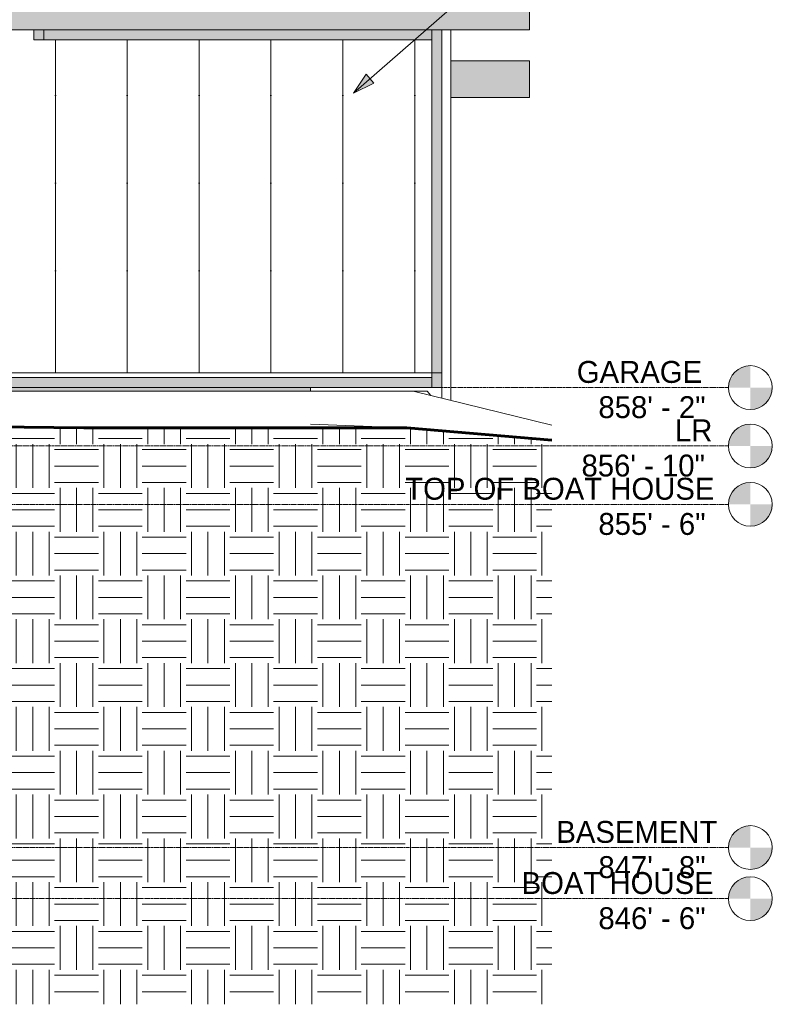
# Model space of a CAD drawing. Header units: inches. Extents: x 8250 to 9854, y -167 to 342.
# Tile 39 of 40: x 9564 to 9770, y -167 to 103. Entities that reach past the tile are written whole.
import ezdxf

# ---------------------------------------------------------------- set-up
doc = ezdxf.new("R2010")
doc.units = ezdxf.units.IN
doc.header["$MEASUREMENT"] = 0
doc.linetypes.add('Grid Line 1_2_', pattern=[0.875, 0.5, -0.125, 0.125, -0.125])
for name, color, linetype, lineweight in [('A-FLOR', 192, 'Continuous', 18), ('A-FLOR-LEVL', 51, 'Continuous', 9), ('A-FLOR-LEVL-1', 51, 'Grid Line 1_2_', 9), ('A-GLAZ-CWMG', 51, 'Continuous', 9), ('A-WALL-PATT-1', 111, 'Continuous', 9), ('C-TOPO', 7, 'Continuous', 9), ('C-TOPO-1', 7, 'Continuous', 60), ('G-ANNO-TEXT', 231, 'Continuous', 9), ('I-WALL', 2, 'Continuous', 18), ('S-FNDN', 32, 'Continuous', 18)]:
    doc.layers.add(name, color=color, linetype=linetype, lineweight=lineweight)
doc.styles.add('Century Gothic', font='ufonts.com_century-gothic.ttf', dxfattribs={"height": 6})
pattern_1 = [(0, (9379.824, -124), (0, 6), [])]

# ---------------------------------------------------------------- blocks, each defined once
blk = doc.blocks.new('Rectangular Mullion - Profile_Polycarbonate_Lower-1354248-BUILDING ELEVATION - SOUTH')
at = {"layer": 'A-GLAZ-CWMG'}
h = blk.add_hatch(color=256, dxfattribs=at)
h.paths.add_polyline_path([(-8432.57, 2), (-8399.32, 2), (-8399.32, 4.75), (-8544.28, 4.75), (-8544.35, 4.69), (-8544.7, 4.24), (-8545.39, 2.21), (-8545.76, 2.26), (-8546.35, 2.74), (-8548.01, 4.75), (-8555.9, 4.75), (-8555.45, 3.01), (-8555.57, 2), (-8433.59, 2)], flags=0)
h.paths.add_polyline_path([(-8617.82, 2), (-8593.68, 2), (-8593.77, 2.9), (-8593.66, 3.5), (-8593.18, 4.75), (-8617.82, 4.75)], flags=0)
h.paths.add_polyline_path([(-8580.68, 2), (-8570.33, 2), (-8570.32, 2.36), (-8570.15, 2.42), (-8569.36, 2.64), (-8568.15, 2.92), (-8568, 2.95), (-8566.67, 4.75), (-8581.1, 4.75), (-8581.31, 3.93), (-8581.17, 3.69), (-8580.53, 3.16), (-8580.42, 2.9), (-8580.48, 2.48), (-8580.68, 2)], flags=0)
h.paths.add_polyline_path([(-8585.21, 2.48), (-8584.77, 3.81), (-8585, 4.75), (-8589.63, 4.75), (-8589.87, 2.84), (-8589.77, 2.69), (-8586.33, 2.53)], flags=0)
h.paths.add_polyline_path([(-8561.34, 3.32), (-8561.11, 4.75), (-8561.35, 4.73), (-8561.34, 3.62)], flags=0)
for p, q in [((-8617.82, 2), (-8617.82, 4.75)), ((-8593.18, 4.75), (-8617.82, 4.75)), ((-8585, 4.75), (-8589.63, 4.75)), ((-8566.67, 4.75), (-8581.1, 4.75)), ((-8561.11, 4.75), (-8561.35, 4.75)), ((-8548.01, 4.75), (-8555.9, 4.75)), ((-8399.32, 4.75), (-8544.28, 4.75)), ((-8399.32, 4.75), (-8399.32, 2)), ((-8399.32, 2), (-8432.57, 2))]:
    blk.add_line(p, q, dxfattribs=at)
blk = doc.blocks.new('Rectangular Mullion - Profile_Polycarbonate_Upper and left-1191442-BUILDING ELEVATION - SOUTH')
at = {"layer": 'A-GLAZ-CWMG'}
blk.add_hatch(color=256, dxfattribs=at).paths.add_polyline_path([(-8396.57, 2), (-8396.57, 100), (-8399.32, 100), (-8399.32, 2)], flags=0)
for p, q in [((-8399.32, 100), (-8399.32, 2)), ((-8396.57, 100), (-8396.57, 2)), ((-8396.57, 2), (-8399.32, 2))]:
    blk.add_line(p, q, dxfattribs=at)
blk = doc.blocks.new('Rectangular Mullion - Profile_Polycarbonate_Upper and left-1354180-BUILDING ELEVATION - SOUTH')
at = {"layer": 'A-GLAZ-CWMG'}
blk.add_hatch(color=256, dxfattribs=at).paths.add_polyline_path([(-8500.77, 97.25), (-8399.32, 97.25), (-8399.32, 100), (-8505.57, 100), (-8505.57, 97.25)], flags=0)
for p, q in [((-8505.57, 97.25), (-8505.57, 100)), ((-8399.32, 100), (-8399.32, 97.25)), ((-8505.57, 97.25), (-8399.32, 97.25))]:
    blk.add_line(p, q, dxfattribs=at)
blk = doc.blocks.new('Rectangular Mullion - Profile_Polycarbonate_Upper and left-1250521-BUILDING ELEVATION - SOUTH')
at = {"layer": 'A-GLAZ-CWMG'}
h = blk.add_hatch(color=256, dxfattribs=at)
h.paths.add_polyline_path([(-8505.57, 97.25), (-8505.57, 100), (-8508.32, 100), (-8508.32, 97.25)], flags=0)
h.paths.add_polyline_path([(-8508.32, 110), (-8505.57, 110), (-8505.57, 196.42), (-8508.32, 196.42)], flags=0)
for p, q in [((-8508.32, 196.42), (-8508.32, 110)), ((-8505.57, 196.42), (-8505.57, 110)), ((-8508.32, 100), (-8508.32, 97.25)), ((-8505.57, 100), (-8505.57, 97.25)), ((-8505.57, 97.25), (-8508.32, 97.25))]:
    blk.add_line(p, q, dxfattribs=at)
blk = doc.blocks.new('Level - Level Head - Circle-50818-BUILDING ELEVATION - SOUTH')
at = {"layer": 'A-FLOR-LEVL'}
h = blk.add_hatch(color=256, dxfattribs=at)
edge = h.paths.add_edge_path(flags=0)
edge.add_line((-8312.04, 2), (-8318.04, 2))
edge.add_arc((-8312.04, 2), 6, 90, 180, ccw=False)
edge.add_line((-8312.04, 8), (-8312.04, 2))
h = blk.add_hatch(color=256, dxfattribs=at)
edge = h.paths.add_edge_path(flags=0)
edge.add_line((-8312.04, -4), (-8312.04, 2))
edge.add_line((-8312.04, 2), (-8306.04, 2))
edge.add_arc((-8312.04, 2), 6, 270, 360, ccw=False)
blk.add_circle((-8312.04, 2), 6, dxfattribs=at)

msp = doc.modelspace()

# ---------------------------------------------------------------- hatches: boundary and pattern name
at = {"layer": 'A-FLOR'}
for points in [[(9508.44, 100), (9703.82, 100), (9703.82, 110), (9455.07, 110), (9455.07, 100)], [(9642.8, 1), (9643.82, 1), (9643.82, 2), (9452.57, 2), (9452.57, 1), (9636.88, 1)]]:
    msp.add_hatch(color=256, dxfattribs=at).paths.add_polyline_path(points, flags=0)
h = msp.add_hatch(color=256, dxfattribs=at)
h.paths.add_polyline_path([(9447.07, 81.5), (9447.07, 91.5), (9446.39, 91.5), (9446.39, 81.5)], flags=0)
h.paths.add_polyline_path([(9703.82, 81.5), (9703.82, 91.5), (9682.32, 91.5), (9682.32, 81.5)], flags=0)
at = {"layer": 'A-WALL-PATT-1'}
h = msp.add_hatch(dxfattribs=at)
h.set_pattern_fill('FP_23', color=256, style=0, pattern_type=2)
h.set_pattern_definition([(90, (9475.51, -14), (-19.685, 1e-15), [24, 0, 0, 0])])
h.paths.add_polyline_path([(9458.57, 6), (9483.48, 6), (9484.22, 43.34), (9483.84, 44.05), (9482.86, 44.86), (9482.1, 46.57), (9481.58, 48.85), (9481.36, 55.68), (9481.74, 56.82), (9482.48, 57.58), (9487.07, 59.79), (9487.86, 60.47), (9487.74, 67.53), (9488.6, 69.27), (9490.31, 70), (9493.15, 69.24), (9494.72, 67.91), (9495.19, 67.21), (9495.53, 66.3), (9495.67, 65.14), (9495.28, 62.63), (9494.87, 61.8), (9493.54, 60.15), (9493.36, 59.7), (9493.44, 59.22), (9497.28, 57.17), (9498.62, 55.9), (9499.66, 54.29), (9500.43, 52.2), (9501.45, 45.71), (9501.41, 45.4), (9501.31, 45.13), (9501.14, 44.88), (9500.93, 44.65), (9500.66, 44.44), (9500.37, 44.26), (9499.92, 44.04), (9499.45, 43.86), (9498.62, 43.62), (9498.05, 43.49), (9497.34, 43.33), (9496.09, 7.92), (9495.61, 6), (9510.64, 6), (9511.07, 6.59), (9511.53, 8.18), (9511.73, 9.98), (9510.76, 19.34), (9510.66, 19.63), (9510.47, 19.94), (9509.43, 21), (9508.59, 41.8), (9508.83, 52.23), (9509.4, 53.27), (9512.22, 57.05), (9512.78, 58.24), (9512.86, 59.44), (9512.22, 60.52), (9510.94, 61.34), (9510.27, 62.13), (9510.08, 63.41), (9510.27, 65.05), (9512.11, 70.63), (9512.46, 70.84), (9513.09, 70.93), (9514.81, 70.76), (9516.35, 70.26), (9516.38, 71), (9516.44, 70.24), (9516.58, 70.19), (9517.28, 69.77), (9517.94, 68.83), (9518.57, 67.19), (9519.37, 63.03), (9519.35, 61.14), (9518.94, 59.77), (9518.04, 59.25), (9519.19, 53.43), (9517.73, 43.21), (9518.55, 35.98), (9517.87, 32.37), (9517.83, 25.63), (9517.9, 25.16), (9518.04, 24.67), (9518.23, 24.19), (9518.43, 23.75), (9518.77, 23.15), (9518.85, 23.06), (9521.76, 25.27), (9521.81, 25.45), (9522.43, 26.02), (9523.66, 26.77), (9523.88, 26.81), (9524.29, 26.52), (9524.97, 25.8), (9534.4, 11.85), (9536.07, 8.64), (9536.09, 8.5), (9535.92, 6.5), (9535.99, 6.11), (9536.14, 6), (9677.07, 6), (9677.07, 97.25), (9568.07, 97.25), (9568.07, 100), (9458.57, 100), (9458.57, 39.82)], flags=0)
h.paths.add_polyline_path([(9515.13, 6), (9515.48, 6), (9515.93, 8.81), (9515.75, 13.13), (9515.13, 14.92), (9514.39, 8.18), (9514.8, 6), (9515.05, 6)], flags=0)
h.paths.add_polyline_path([(9490.29, 6), (9491.13, 6), (9491.01, 25.91), (9490.29, 27.04), (9489.46, 25.98), (9486.92, 6), (9489.46, 6)], flags=0)
h.paths.add_polyline_path([(9520.17, 6), (9527.51, 6), (9518.04, 23.3), (9517.89, 22.37), (9517.9, 21.47), (9518.87, 17.23), (9519.28, 9.44), (9519.44, 8.81)], flags=0)
h.paths.add_polyline_path([(9568.07, 110), (9568.07, 195.81), (9458.57, 195.81), (9458.57, 110), (9559.03, 110)], flags=0)
h = msp.add_hatch(dxfattribs=at)
h.set_pattern_fill('FP_18', color=256, style=0, pattern_type=2)
h.set_pattern_definition(pattern_1)
h.paths.add_polyline_path([(9657.87, 1), (9671.82, 1), (9671.82, 6), (9536.14, 6), (9536.19, 5.96), (9535.49, 5.38), (9534.99, 5.64), (9534.4, 5.72), (9533.76, 5.63), (9533.02, 5.36), (9532.54, 5.1), (9532.05, 4.69), (9531.69, 4.24), (9531, 2.21), (9530.63, 2.26), (9530.04, 2.74), (9527.82, 5.43), (9527.51, 6), (9520.17, 6), (9520.94, 3.01), (9520.82, 2), (9643.82, 2), (9643.82, 1), (9646.09, 1)], flags=0)
h.paths.add_polyline_path([(9383.82, 2), (9384.98, 2), (9384.98, 6), (9383.82, 6), (9383.82, 5.36)], flags=0)
h.paths.add_polyline_path([(9424.46, 2), (9447.07, 2), (9447.07, 6), (9422.67, 6), (9422.67, 2)], flags=0)
h.paths.add_polyline_path([(9452.57, 2), (9482.71, 2), (9482.64, 2.96), (9482.73, 3.5), (9483.47, 5.42), (9483.47, 6), (9452.57, 6), (9452.57, 2.48)], flags=0)
h.paths.add_polyline_path([(9506.06, 2), (9506.07, 2.36), (9506.24, 2.42), (9507.03, 2.64), (9508.24, 2.92), (9508.4, 2.95), (9510.64, 6), (9495.61, 6), (9495.08, 3.93), (9495.23, 3.69), (9495.87, 3.16), (9495.97, 2.9), (9495.92, 2.48), (9495.71, 2), (9500.22, 2)], flags=0)
h.paths.add_polyline_path([(9491.18, 2.48), (9491.62, 3.81), (9491.13, 5.87), (9491.13, 6), (9486.92, 6), (9486.52, 2.84), (9486.63, 2.69), (9490.06, 2.53)], flags=0)
h.paths.add_polyline_path([(9515.05, 3.32), (9515.48, 6), (9514.8, 6), (9515.04, 4.73), (9515.05, 3.48)], flags=0)
h = msp.add_hatch(dxfattribs=at)
h.set_pattern_fill('FP_18', color=256, style=0, pattern_type=2)
h.set_pattern_definition(pattern_1)
h.paths.add_polyline_path([(9679.82, -0.93), (9679.82, 6), (9671.82, 6), (9671.82, 1), (9675.82, 1), (9676.81, -0.19), (9679.11, -0.76)], flags=0)
at = {"layer": 'C-TOPO'}
h = msp.add_hatch(dxfattribs=at)
h.set_pattern_fill('FP_30', color=256, style=0, pattern_type=2)
h.set_pattern_definition([(0, (9453.732, 0), (12, 12), [12, -12]), (0, (9453.732, 4.5), (12, 12), [12, -12]), (0, (9453.732, 9), (12, 12), [12, -12]), (90, (9455.232, 10.5), (-12, 12), [12, -12]), (90, (9459.732, 10.5), (-12, 12), [12, -12]), (90, (9464.232, 10.5), (-12, 12), [12, -12])])
h.paths.add_polyline_path([(9543.65, -166.95), (9709.98, -166.95), (9709.98, -12.42), (9670.22, -9.03), (9581.73, -9.03), (9497.08, -8.16), (9454.54, -8.16), (9447.07, -8.08), (9447.07, -166.95), (9497.08, -166.95)], flags=0)
at = {"layer": 'G-ANNO-TEXT'}
msp.add_hatch(color=256, dxfattribs=at).paths.add_polyline_path([(9655.6, 82.67), (9661.17, 85.41), (9659.06, 87.83)], flags=0)

# ---------------------------------------------------------------- linework, layer by layer
at = {"layer": 'A-FLOR'}
for p, q in [((9703.82, 110), (9703.82, 100)), ((9703.82, 100), (9455.07, 100)), ((9682.32, 91.5), (9703.82, 91.5)), ((9703.82, 91.5), (9703.82, 81.5)), ((9703.82, 81.5), (9682.32, 81.5)), ((9452.57, 2), (9643.82, 2)), ((9643.82, 1), (9643.82, 2))]:
    msp.add_line(p, q, dxfattribs=at)
at = {"layer": 'A-FLOR-LEVL-1'}
for p, q in [((9124.16, 2), (9758.35, 2)), ((9124.16, -14), (9758.35, -14)), ((9124.16, -30), (9758.35, -30)), ((9124.16, -124), (9758.35, -124)), ((9124.16, -138), (9758.35, -138))]:
    msp.add_line(p, q, dxfattribs=at)
at = {"layer": 'C-TOPO'}
for p, q in [((9574.62, 1), (9505.91, 1)), ((9671.95, 1), (9574.62, 1)), ((9709.98, -8.32), (9671.95, 1)), ((9671.99, 0.97), (9671.95, 1)), ((9675.82, 1), (9671.95, 1)), ((9675.82, 1), (9676.81, -0.19)), ((9643.87, -8.01), (9643.82, -8)), ((9643.82, -8), (9670.22, -9.03)), ((9581.73, -9.03), (9497.08, -8.16)), ((9636.88, -9.03), (9581.73, -9.03)), ((9670.22, -9.03), (9636.88, -9.03)), ((9709.98, -12.42), (9670.22, -9.03))]:
    msp.add_line(p, q, dxfattribs=at)
at = {"layer": 'C-TOPO-1'}
for p, q in [((9497.08, -8.16), (9581.73, -9.03)), ((9581.73, -9.03), (9636.88, -9.03)), ((9636.88, -9.03), (9670.22, -9.03)), ((9670.22, -9.03), (9709.98, -12.42))]:
    msp.add_line(p, q, dxfattribs=at)
at = {"layer": 'G-ANNO-TEXT'}
for p, q in [((9655.6, 82.67), (9732.43, 149.73)), ((9659.06, 87.83), (9655.6, 82.67)), ((9661.17, 85.41), (9659.06, 87.83)), ((9655.6, 82.67), (9661.17, 85.41))]:
    msp.add_line(p, q, dxfattribs=at)
at = {"layer": 'I-WALL'}
msp.add_line((9682.32, 100), (9682.32, -1.54), dxfattribs=at)
at = {"layer": 'S-FNDN'}
for q in [(9536.14, 6), (9679.82, -0.93)]:
    msp.add_line((9679.82, 6), q, dxfattribs=at)

# ---------------------------------------------------------------- block references
at = {"layer": 'A-FLOR-LEVL'}
for p in [(18076.39, 0), (18076.39, -16), (18076.39, -32), (18076.39, -126), (18076.39, -140)]:
    msp.add_blockref('Level - Level Head - Circle-50818-BUILDING ELEVATION - SOUTH', p, dxfattribs=at)
at = {"layer": 'A-GLAZ-CWMG'}
for name in ['Rectangular Mullion - Profile_Polycarbonate_Upper and left-1250521-BUILDING ELEVATION - SOUTH', 'Rectangular Mullion - Profile_Polycarbonate_Upper and left-1354180-BUILDING ELEVATION - SOUTH', 'Rectangular Mullion - Profile_Polycarbonate_Upper and left-1191442-BUILDING ELEVATION - SOUTH', 'Rectangular Mullion - Profile_Polycarbonate_Lower-1354248-BUILDING ELEVATION - SOUTH']:
    msp.add_blockref(name, (18076.39, 0), dxfattribs=at)

# ---------------------------------------------------------------- texts
at = {"layer": 'A-FLOR-LEVL', "char_height": 6, "attachment_point": 1, "style": 'Century Gothic'}
for s, insert, width in [('GARAGE', (9716.79, 9.28), 43.4805), ('858\' - 2"', (9722.71, -0.36), 36.663), ('LR', (9743.68, -6.72), 10.908), ('856\' - 10"', (9718.08, -16.36), 42.2685), ('TOP OF BOAT HOUSE', (9669.79, -22.72), 100.4445), ('855\' - 6"', (9722.71, -32.36), 36.663), ('BASEMENT', (9711.18, -116.72), 50.298), ('847\' - 8"', (9722.71, -126.36), 36.663), ('BOAT HOUSE', (9701.67, -130.72), 61.812), ('846\' - 6"', (9722.71, -140.36), 36.663)]:
    msp.add_mtext(s, dxfattribs=dict(at, insert=insert, width=width))

doc.saveas('drawing.dxf')
